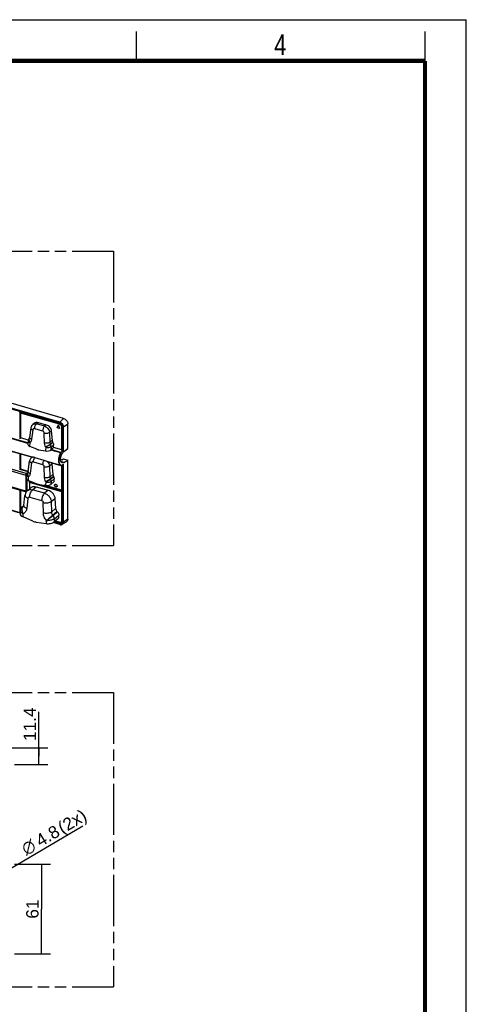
# Model space of a CAD drawing. Header units: millimetres. Extents: x 0 to 210, y 0 to 297.
# Tile 31 of 31: x 134 to 210, y 130 to 297. Entities that reach past the tile are written whole.
import ezdxf
from ezdxf.enums import TextEntityAlignment as Align

# ---------------------------------------------------------------- set-up
doc = ezdxf.new("R2010")
doc.units = ezdxf.units.MM
doc.header["$LTSCALE"] = 19.36
doc.linetypes.add('PHANTOM', pattern=[0.8, 0.45, -0.05, 0.1, -0.05, 0.1, -0.05])
doc.layers.get('0').update_dxf_attribs({"linetype": 'CONTINUOUS'})
doc.layers.add('DEFAULT_3', color=7, linetype='PHANTOM')
doc.layers.add('Z_DIM_2D', color=7, linetype='CONTINUOUS')
doc.styles.add('TEXTSTYLE_2', font='txt', dxfattribs={"width": 0.75})
doc.styles.add('TEXTSTYLE_3', font='helveticaneueltw1g-ltcn.otf')
doc.styles.add('TEXTSTYLE_4', font='gdt', dxfattribs={"width": 0.7})
doc.dimstyles.new('DIMSTYLE_2', dxfattribs={"dimtxt": 2.1, "dimasz": 3.5, "dimexe": 1.5, "dimexo": 0, "dimgap": 0.525, "dimtad": 1, "dimdec": 1, "dimlfac": 4, "dimdsep": 46, "dimtxsty": 'TEXTSTYLE_3', "dimblk": '_FILLED', "dimblk1": '_FILLED', "dimblk2": '_FILLED', "dimcen": 0.09, "dimclrt": 5, "dimadec": 0, "dimazin": 0, "dimtp": 0.3, "dimtm": 0.3, "dimtfac": 1, "dimtdec": 1, "dimtofl": 0, "dimtmove": 0, "dimatfit": 3, "dimldrblk": '_FILLED', "dimfxl": 0, "dimtolj": 1, "dimarcsym": 0})
doc.dimstyles.new('DIMSTYLE_4', dxfattribs={"dimtxt": 2.1, "dimasz": 3.5, "dimexe": 1.5, "dimexo": 0, "dimgap": 0.525, "dimtad": 1, "dimdec": 1, "dimlfac": 4, "dimdsep": 46, "dimtxsty": 'TEXTSTYLE_3', "dimblk": '_FILLED', "dimblk1": '_FILLED', "dimblk2": '_FILLED', "dimcen": 0.09, "dimclrt": 5, "dimadec": 0, "dimazin": 0, "dimtp": 0.2, "dimtm": 0.2, "dimtfac": 1, "dimtdec": 1, "dimtofl": 0, "dimtmove": 0, "dimatfit": 3, "dimldrblk": '_FILLED', "dimfxl": 0, "dimtolj": 1, "dimarcsym": 0})
doc.dimstyles.new('DIMSTYLE_5', dxfattribs={"dimtxt": 2.1, "dimasz": 3.5, "dimexe": 1.5, "dimexo": 0, "dimtad": 1, "dimdec": 3, "dimlfac": 4, "dimdsep": 46, "dimtxsty": 'TEXTSTYLE_3', "dimblk": '_FILLED', "dimblk1": '_FILLED', "dimblk2": '_FILLED', "dimcen": 0.09, "dimclrt": 5, "dimadec": 0, "dimazin": 0, "dimtp": 0.1, "dimtm": 0.1, "dimtfac": 1, "dimtdec": 3, "dimtmove": 0, "dimatfit": 2, "dimldrblk": '_FILLED', "dimfxl": 0, "dimtolj": 1, "dimarcsym": 0})

# ---------------------------------------------------------------- blocks, each defined once
blk = doc.blocks.new('*D3')
at = {"layer": 'Z_DIM_2D', "color": 2, "linetype": 'Continuous'}
for p, q in [((133.27, 153.51), (139.4, 153.51)), ((137.9, 153.51), (137.9, 145.89)), ((137.9, 138.26), (137.9, 145.89)), ((133.27, 138.26), (139.4, 138.26))]:
    blk.add_line(p, q, dxfattribs=at)
at = {"layer": 'Z_DIM_2D', "color": 5, "linetype": 'Continuous', "style": 'TEXTSTYLE_3'}
blk.add_text('61', height=2.1, rotation=90, dxfattribs=at).set_placement((137.38, 145.89), align=Align.CENTER)
blk = doc.blocks.new('_FILLED')
at = {"color": 0, "linetype": 'ByBlock'}
blk.add_solid([(0, 0), (-1, 0.125), (-1, -0.125)], dxfattribs=at)
blk = doc.blocks.new('_NONE')
blk = doc.blocks.new('*D5')
at = {"layer": 'Z_DIM_2D', "color": 2, "linetype": 'Continuous'}
for p, q in [((137.45, 171.87), (137.45, 179.39)), ((130.64, 173.3), (138.95, 173.3)), ((137.45, 173.3), (137.45, 171.87)), ((137.45, 170.44), (137.45, 171.87)), ((133.27, 170.44), (138.95, 170.44))]:
    blk.add_line(p, q, dxfattribs=at)
at = {"layer": 'Z_DIM_2D', "color": 5, "linetype": 'Continuous', "style": 'TEXTSTYLE_3'}
blk.add_text('11.4', height=2.1, rotation=90, dxfattribs=at).set_placement((136.92, 174.45))
blk = doc.blocks.new('*D6')
at = {"layer": 'Z_DIM_2D', "color": 2, "linetype": 'Continuous'}
blk.add_line((121.4, 146.19), (144.88, 160.02), dxfattribs=at)
at = {"layer": 'Z_DIM_2D', "color": 2, "linetype": 'Continuous', "xscale": 3.5, "yscale": 3.5, "zscale": 3.5, "rotation": 210.4973577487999}
blk.add_blockref('_FILLED', (121.4, 146.19), dxfattribs=at)
at = {"layer": 'Z_DIM_2D', "color": 5, "linetype": 'Continuous'}
for s, style, p in [(' (2x)', 'TEXTSTYLE_3', (140.73, 158.18)), ('4.8', 'TEXTSTYLE_3', (137.69, 156.39)), ('n', 'TEXTSTYLE_4', (135.28, 154.97))]:
    blk.add_text(s, height=2.1, rotation=30.4974, dxfattribs=dict(at, style=style)).set_placement(p)

msp = doc.modelspace()

# ---------------------------------------------------------------- linework, layer by layer
at = {"color": 2, "linetype": 'Continuous'}
for p, q in [((0, 297), (210, 297)), ((210, 0), (210, 297)), ((154, 290), (154, 295)), ((203, 290), (203, 295))]:
    msp.add_line(p, q, dxfattribs=at)
at = {"color": 7, "linetype": 'Continuous'}
for p, q in [((141.63857, 229.2637), (60.49591, 252.68757)), ((134.27922, 230.22273), (140.86657, 228.32112)), ((134.34028, 225.93714), (134.34028, 230.23691)), ((136.077, 227.64831), (135.85924, 226.02794)), ((136.66098, 228.45898), (136.37884, 228.21464)), ((137.31563, 228.56907), (138.67446, 228.17681)), ((140.5435, 227.70747), (140.69776, 228.0743)), ((140.56016, 227.72191), (140.5435, 227.70747)), ((140.71442, 228.08874), (140.56016, 227.72191)), ((140.89251, 227.54844), (140.58378, 227.63756)), ((140.58389, 227.63753), (140.60055, 227.65197)), ((140.90907, 227.5629), (140.60055, 227.65197)), ((140.77854, 228.05098), (140.93227, 227.59666)), ((140.86655, 228.32097), (140.86681, 228.32089)), ((140.90907, 227.5629), (140.89241, 227.54847)), ((141.28225, 227.78868), (141.28225, 223.88078)), ((142.34843, 224.16919), (142.34843, 228.34892)), ((134.16772, 225.89988), (134.1835, 225.89532)), ((134.3144, 225.91602), (134.34028, 225.93714)), ((135.6231, 225.56682), (134.34028, 225.93714)), ((135.79289, 225.85833), (135.75418, 225.81257)), ((139.53727, 227.13627), (139.67469, 225.50613)), ((135.5973, 225.41427), (135.56976, 224.84523)), ((137.06626, 224.0276), (135.8996, 224.49348)), ((139.56771, 223.9895), (139.9035, 224.33118)), ((139.77003, 225.20728), (139.80602, 225.1431)), ((139.9035, 224.33118), (139.9035, 224.79393)), ((141.30961, 223.92527), (139.9035, 224.33118)), ((141.68257, 223.62559), (142.34843, 224.16919)), ((136.31783, 222.66352), (131.35313, 224.09671)), ((134.34028, 220.61491), (134.34028, 223.23439)), ((136.28009, 222.67442), (136.1641, 222.57396)), ((136.73833, 222.59511), (138.2987, 222.14467)), ((137.38282, 223.93622), (138.5618, 223.72497)), ((139.47679, 223.91076), (139.56771, 223.9895)), ((141.19543, 223.46765), (141.12407, 223.48825)), ((141.61342, 223.80897), (141.19543, 223.46765)), ((141.33106, 223.832), (141.48252, 223.78828)), ((135.62069, 220.21092), (135.86213, 222.00752)), ((141.14303, 221.27069), (138.85867, 221.93004)), ((139.63804, 221.53611), (139.79041, 219.72868)), ((141.1091, 222.24828), (141.28484, 222.19755)), ((141.19543, 221.27252), (141.61342, 221.50665)), ((141.28225, 221.32114), (141.28225, 217.01877)), ((141.32847, 222.19993), (141.62604, 222.36657)), ((141.62604, 222.36657), (142.34843, 222.15803)), ((141.68257, 221.78515), (142.34843, 222.15803)), ((142.34843, 212.1581), (142.34843, 222.15803)), ((134.1835, 220.55441), (134.16772, 220.55897)), ((134.3144, 220.57923), (134.3318, 220.59478)), ((135.31764, 219.05736), (135.34286, 219.57846)), ((135.49974, 219.97677), (135.55433, 220.04131)), ((139.88575, 219.42983), (139.93651, 219.3393)), ((132.51816, 217.58856), (135.25545, 216.79838)), ((136.10961, 217.50952), (135.49117, 216.97393)), ((135.64748, 218.70561), (136.95285, 218.18433)), ((135.77596, 218.50225), (135.77596, 218.48647)), ((135.80526, 218.43307), (141.28247, 216.85193)), ((135.83163, 218.624), (135.83843, 218.62935)), ((136.98248, 217.65631), (139.00761, 217.07171)), ((137.25149, 218.09812), (138.57066, 217.86176)), ((141.30961, 217.07191), (138.57658, 217.86087)), ((139.48565, 218.04755), (140.03398, 218.52242)), ((140.03398, 218.52242), (140.03398, 218.99014)), ((134.34028, 213.86473), (134.34028, 217.06256)), ((134.87235, 214.449), (135.07427, 216.17767)), ((141.28225, 216.85223), (141.28225, 211.85582)), ((134.86859, 214.42457), (134.54511, 214.14439)), ((134.81892, 214.30679), (134.81938, 214.30719)), ((140.15956, 215.66404), (140.27619, 213.94189)), ((134.25611, 213.16756), (132.33311, 213.72268)), ((134.27663, 213.59149), (134.25111, 213.06424)), ((136.39225, 211.80633), (134.74479, 212.51417)), ((140.50557, 213.45372), (140.59181, 213.3641)), ((140.82256, 212.3624), (140.82256, 212.83574)), ((136.99813, 211.63142), (138.66777, 211.3817)), ((140.99428, 211.22241), (139.83866, 211.55601)), ((140.04149, 211.68598), (140.82256, 212.3624)), ((140.90768, 211.61231), (140.19424, 211.81826)), ((141.23593, 211.68903), (141.22876, 211.67888)), ((141.22876, 211.67888), (141.22903, 211.67924)), ((141.38766, 211.25706), (141.41284, 211.2716)), ((141.41284, 211.2716), (142.10965, 211.70356)), ((141.41289, 211.27164), (141.42913, 211.28225))]:
    msp.add_line(p, q, dxfattribs=at)
at = {"color": 9, "linetype": 'Continuous'}
for p, q in [((59.82932, 251.91096), (140.97198, 228.48709)), ((141.01675, 228.61199), (59.87409, 252.03586)), ((140.843, 228.37287), (134.1835, 230.2953)), ((134.1835, 230.2953), (134.1835, 225.89532)), ((134.3144, 225.91602), (134.3144, 230.21257)), ((141.63857, 229.2637), (141.01675, 228.61199)), ((136.70659, 227.5146), (138.06543, 227.12234)), ((137.03866, 228.32921), (137.31563, 228.56907)), ((138.39749, 227.93695), (137.03866, 228.32921)), ((138.67446, 228.17681), (138.39749, 227.93695)), ((141.33106, 223.832), (141.33106, 227.74392)), ((141.48252, 227.82918), (141.48252, 223.78828)), ((141.61342, 227.84309), (142.34843, 228.34892)), ((141.61342, 223.80897), (141.61342, 227.84309)), ((135.57735, 225.00213), (131.93926, 226.05236)), ((135.58152, 225.08825), (132.01716, 226.11719)), ((136.40567, 227.32226), (136.18791, 225.70189)), ((138.39679, 225.06424), (138.33971, 226.76395)), ((139.24698, 226.88486), (139.53727, 227.13627)), ((139.24698, 226.88486), (139.30406, 225.18515)), ((135.8996, 224.49348), (135.93112, 225.14478)), ((135.96983, 225.19054), (135.93112, 225.14478)), ((138.59332, 224.37627), (138.56005, 224.44281)), ((138.59332, 224.37627), (138.5618, 223.72497)), ((139.67469, 225.50613), (139.30406, 225.18515)), ((139.37199, 224.86256), (139.77003, 225.20728)), ((139.40526, 224.79603), (139.37199, 224.86256)), ((139.80602, 225.1431), (139.40526, 224.79603)), ((139.50274, 224.44686), (139.47679, 223.91076)), ((139.50274, 224.44686), (139.9035, 224.79393)), ((131.31125, 224.11287), (136.33531, 222.66255)), ((134.1835, 223.27965), (134.1835, 220.55441)), ((134.3144, 220.57923), (134.3144, 223.24186)), ((141.1441, 223.39515), (139.44481, 223.8857)), ((141.12407, 223.48825), (139.52271, 223.95053)), ((136.19079, 221.68147), (135.94935, 219.88487)), ((136.49172, 221.87381), (138.0521, 221.42337)), ((138.38967, 219.18041), (138.32638, 221.06498)), ((138.8168, 221.94621), (141.1441, 221.27437)), ((139.23365, 221.18589), (139.63804, 221.53611)), ((139.23365, 221.18589), (139.29694, 219.30132)), ((141.68257, 221.78515), (141.18036, 221.93012)), ((141.33106, 216.89863), (141.33106, 221.34847)), ((141.48252, 221.43329), (141.48252, 211.63836)), ((141.61342, 211.65227), (141.61342, 221.50665)), ((132.47363, 220.4314), (135.21092, 219.64122)), ((135.297, 219.88729), (132.55971, 220.67747)), ((134.3318, 220.59478), (135.62384, 220.2218)), ((135.62514, 220.244), (134.34028, 220.61491)), ((135.21092, 219.64122), (135.21092, 216.90393)), ((135.297, 219.88729), (135.60715, 220.14649)), ((135.64748, 218.70561), (135.67668, 219.30898)), ((135.73127, 219.37352), (135.67668, 219.30898)), ((139.79041, 219.72868), (139.29694, 219.30132)), ((139.36487, 218.97873), (139.88575, 219.42983)), ((139.93651, 219.3393), (139.41179, 218.88489)), ((135.21092, 216.90393), (132.47363, 217.69411)), ((135.46852, 216.95237), (135.46852, 218.8042)), ((135.77596, 218.50225), (141.33106, 216.89863)), ((141.33106, 216.88285), (135.77596, 218.48647)), ((135.90451, 218.60296), (135.83342, 218.62349)), ((135.84993, 218.445), (135.84993, 217.28463)), ((135.8714, 217.30322), (135.8714, 218.44579)), ((136.36908, 217.12509), (136.98248, 217.65631)), ((141.28225, 217.05055), (138.31091, 217.9083)), ((138.59986, 218.46513), (138.55293, 218.55898)), ((138.59986, 218.46513), (138.57066, 217.86176)), ((139.36487, 218.97873), (139.41179, 218.88489)), ((139.50927, 218.53572), (139.48565, 218.04755)), ((139.50927, 218.53572), (140.03398, 218.99014)), ((134.1835, 217.10782), (134.1835, 213.38632)), ((134.3144, 213.7961), (134.3144, 217.07003)), ((135.87098, 215.90318), (137.89611, 215.31858)), ((138.3942, 216.54049), (136.36908, 217.12509)), ((139.00761, 217.07171), (138.3942, 216.54049)), ((141.33106, 211.81105), (141.33106, 216.88285)), ((134.63019, 214.19786), (134.71896, 214.24018)), ((134.64112, 214.20761), (134.86365, 214.40033)), ((134.84793, 214.35187), (134.71896, 214.24018)), ((135.56941, 215.70577), (135.3675, 213.9771)), ((138.20186, 213.15896), (138.17052, 214.9549)), ((139.53258, 215.12106), (140.15956, 215.66404)), ((139.53258, 215.12106), (139.56392, 213.32505)), ((134.25832, 213.21326), (132.39006, 213.75259)), ((134.1835, 213.38632), (134.26555, 213.36263)), ((134.74479, 212.51417), (134.77104, 213.05664)), ((140.27619, 213.94189), (139.56392, 213.32505)), ((139.74002, 212.79073), (140.50557, 213.45372)), ((139.74002, 212.79073), (139.82231, 212.69903)), ((140.59181, 213.3641), (139.83465, 212.70837)), ((140.0654, 212.18002), (140.82256, 212.83574)), ((138.69402, 211.92413), (138.66777, 211.3817)), ((140.97198, 211.2752), (139.8956, 211.58592)), ((140.0654, 212.18002), (140.04149, 211.68598)), ((140.04953, 211.69294), (140.843, 211.46389)), ((140.88578, 211.58936), (140.16889, 211.79631)), ((140.90768, 211.61231), (140.88578, 211.58936)), ((142.34843, 212.1581), (141.61342, 211.65227))]:
    msp.add_line(p, q, dxfattribs=at)
at = {"color": 7, "linetype": 'Continuous', "const_width": 0.7}
for points in [[(7, 290), (203, 290)], [(203, 7), (203, 290)]]:
    msp.add_lwpolyline(points, dxfattribs=at)
at = {"color": 7, "linetype": 'Continuous'}
for points in [[(136.37951, 228.215), (136.33433, 228.17308), (136.27959, 228.11333), (136.2303, 228.04849), (136.18694, 227.97902), (136.14993, 227.90552), (136.11958, 227.82862), (136.09611, 227.74891), (136.07971, 227.66696), (136.07703, 227.64844)], [(140.86681, 228.32089), (140.91296, 228.30497), (140.95763, 228.28446), (141.00165, 228.25914), (141.04436, 228.22931), (141.08508, 228.19529), (141.12322, 228.15757), (141.15823, 228.11667), (141.18958, 228.07314), (141.21683, 228.02762), (141.23965, 227.98077), (141.25772, 227.93331), (141.27083, 227.88597), (141.27893, 227.83944), (141.28204, 227.79439), (141.28208, 227.78883)], [(135.85927, 226.02799), (135.8587, 226.0239), (135.85253, 225.98968), (135.84424, 225.95786), (135.83417, 225.9291), (135.82282, 225.904), (135.81051, 225.88236), (135.79751, 225.86396), (135.79298, 225.85841)], [(136.16475, 222.5743), (136.11946, 222.53228), (136.06472, 222.47254), (136.01543, 222.4077), (135.97206, 222.33823), (135.93506, 222.26472), (135.90471, 222.18782), (135.88123, 222.10811), (135.86484, 222.02616), (135.86216, 222.00765)], [(135.62071, 220.21097), (135.62014, 220.20687), (135.61397, 220.17266), (135.60568, 220.14084), (135.59561, 220.11208), (135.58427, 220.08698), (135.57196, 220.06534), (135.55895, 220.04694), (135.55442, 220.04139)], [(135.49165, 216.97435), (135.40983, 216.89658), (135.33947, 216.81639), (135.27606, 216.72989), (135.22017, 216.63766), (135.17232, 216.54044), (135.13291, 216.43889), (135.10234, 216.33378), (135.08083, 216.22586), (135.07432, 216.1779)], [(134.54511, 214.14439), (134.53177, 214.13249), (134.52498, 214.12628)], [(134.87238, 214.44905), (134.86993, 214.43117), (134.86245, 214.39443), (134.85326, 214.36445), (134.84356, 214.34155), (134.83479, 214.32584), (134.82733, 214.31547), (134.82096, 214.30861), (134.81892, 214.30679)], [(134.52494, 214.12625), (134.46851, 214.06848), (134.42196, 214.01009), (134.3812, 213.94731), (134.34675, 213.88087), (134.3188, 213.81117), (134.29768, 213.73894), (134.28355, 213.66468), (134.27663, 213.59149)], [(140.99428, 211.22243), (141.0439, 211.2104), (141.09448, 211.20274), (141.14523, 211.1997), (141.19576, 211.20138), (141.24568, 211.20789), (141.29463, 211.21931), (141.34212, 211.2357), (141.38766, 211.25706)], [(141.28208, 211.85595), (141.28023, 211.81865), (141.27465, 211.78289), (141.26538, 211.74919), (141.25248, 211.71787), (141.23593, 211.68903)]]:
    msp.add_lwpolyline(points, dxfattribs=at)
for centre, radius, start, end in [((140.72038, 228.03438), 0.05944, 54.2608932, 63.6173209), ((140.90645, 227.57532), 0.02837, 311.0144731, 320.4190249), ((136.26312, 225.38207), 0.6666, 139.7722131, 177.2313718), ((137.6889, 225.5826), 1.67503, 248.1781543, 253.8903982), ((137.65855, 225.47234), 1.56067, 253.8378782, 259.8239464), ((141.8205, 222.01457), 1.00267, 222.4321492, 225.0950744), ((141.84613, 222.04033), 1.03901, 225.0965428, 227.4931954), ((136.00868, 219.54626), 0.6666, 139.7722131, 177.2313718), ((135.31108, 216.99189), 0.20135, 253.9623003, 272.7449557)]:
    msp.add_arc(centre, radius, start, end, dxfattribs=at)
at = {"color": 9, "linetype": 'Continuous'}
for centre, radius, start, end in [((140.68298, 227.81858), 0.57691, 68.1471988, 73.8956858), ((136.54819, 222.13043), 0.58656, 120.0661748, 130.8226369), ((136.55532, 222.11749), 0.60133, 114.1711318, 120.0361519), ((134.81651, 213.80996), 0.43018, 127.9805123, 132.66438), ((134.79651, 213.86658), 0.37461, 128.7404397, 130.8904937), ((134.81972, 213.80577), 0.43545, 122.3505032, 127.9743467), ((134.80201, 213.85887), 0.38407, 114.7663537, 128.6614685), ((134.82395, 213.79897), 0.44346, 115.9080761, 122.3418342), ((134.95057, 213.84968), 0.47316, 130.845256, 132.6193384), ((139.75672, 212.79842), 0.11908, 303.4213386, 310.8737314), ((139.77971, 212.55418), 0.47076, 301.9040965, 307.362952), ((141.19521, 211.62234), 0.41277, 304.5212746, 305.4422519), ((141.19628, 211.62084), 0.41093, 305.4422027, 312.8321442)]:
    msp.add_arc(centre, radius, start, end, dxfattribs=at)
at = {"color": 7, "linetype": 'Continuous'}
for centre, major_axis, ratio, start_param, end_param in [((136.23421, 224.78326), (0.66343, -0.07459), 0.545567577, -3.106863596, -2.037077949), ((138.89641, 224.01475), (0.66923, 0.06848), 0.448517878, -2.139638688, -0.568842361), ((141.20264, 223.35656), (0.04649, 0.12655), 0.509935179, 0.715100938, 1.451530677), ((141.20264, 221.39355), (0.04649, 0.12655), 0.509935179, -3.344623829, -2.608194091), ((135.98209, 218.99538), (0.66343, -0.07459), 0.545567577, -3.106863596, -2.037077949), ((137.17469, 219.63965), (-0.95982, 1.36646), 0.790697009, -4.022036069, -3.814761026), ((138.90526, 218.15154), (0.66923, 0.06848), 0.448517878, -2.139638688, -0.568842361), ((135.2467, 212.94884), (0.99267, -0.14545), 0.555789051, -3.087488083, -2.017702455), ((136.81083, 214.10847), (-1.53571, 2.18634), 0.790697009, -4.049955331, -3.786841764), ((139.16968, 211.81637), (1.00443, 0.12809), 0.433430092, -2.148377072, -0.577580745), ((140.90124, 212.02054), (-0.30792, 0.35742), 0.741929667, -3.990513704, -3.025166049)]:
    msp.add_ellipse(centre, major_axis=major_axis, ratio=ratio, start_param=start_param, end_param=end_param, dxfattribs=at)
for points, knots in [([(134.27922, 230.22273), (134.26072, 230.22807), (134.22535, 230.24992), (134.19649, 230.27856), (134.1835, 230.2953)], [0, 0, 0, 0, 0.475993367, 1, 1, 1, 1]), ([(141.63857, 229.2637), (141.7363, 229.23549), (141.9234, 229.13706), (142.14738, 228.91697), (142.30287, 228.64871), (142.34843, 228.44667), (142.34843, 228.34892)], [0, 0, 0, 0, 0.249159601, 0.505879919, 0.76056112, 1, 1, 1, 1]), ([(136.66098, 228.45898), (136.70157, 228.49413), (136.7951, 228.5539), (137.01714, 228.62019), (137.20009, 228.60243), (137.31563, 228.56907)], [0, 0, 0, 0, 0.234032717, 0.47591096, 1, 1, 1, 1]), ([(138.67446, 228.17681), (138.78589, 228.14465), (139.00425, 228.03708), (139.35434, 227.71713), (139.51765, 227.36908), (139.53727, 227.13627)], [0, 0, 0, 0, 0.245725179, 0.504955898, 1, 1, 1, 1]), ([(140.58378, 227.63756), (140.56915, 227.64175), (140.54459, 227.66186), (140.53811, 227.69477), (140.5435, 227.70747)], [0, 0, 0, 0, 0.524481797, 1, 1, 1, 1]), ([(140.55739, 227.70749), (140.55739, 227.69537), (140.56741, 227.67093), (140.58852, 227.65541), (140.60045, 227.652)], [0, 0, 0, 0, 0.494086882, 1, 1, 1, 1]), ([(140.70569, 228.08555), (140.71072, 228.08992), (140.72544, 228.09505), (140.73992, 228.09103), (140.7468, 228.08763)], [0, 0, 0, 0, 0.464846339, 1, 1, 1, 1]), ([(140.92506, 227.55392), (140.92305, 227.55217), (140.91343, 227.54597), (140.90079, 227.54603), (140.89251, 227.54844)], [0, 0, 0, 0, 0.236445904, 1, 1, 1, 1]), ([(140.93227, 227.59666), (140.93462, 227.58975), (140.93747, 227.5759), (140.93237, 227.56215), (140.92831, 227.55725)], [0, 0, 0, 0, 0.534103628, 1, 1, 1, 1]), ([(134.1835, 225.89532), (134.2061, 225.88879), (134.24276, 225.88863), (134.28655, 225.8998), (134.30651, 225.90958), (134.3144, 225.91602)], [0, 0, 0, 0, 0.519705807, 0.775150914, 1, 1, 1, 1]), ([(139.67469, 225.50613), (139.67681, 225.48099), (139.69199, 225.37691), (139.73101, 225.27687), (139.77003, 225.20728)], [0, 0, 0, 0, 0.240236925, 1, 1, 1, 1]), ([(139.80602, 225.1431), (139.82162, 225.11526), (139.87505, 225.00614), (139.9035, 224.88357), (139.9035, 224.79393)], [0, 0, 0, 0, 0.262528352, 1, 1, 1, 1]), ([(136.33531, 222.66255), (136.33355, 222.66248), (136.32768, 222.66234), (136.32166, 222.66242), (136.3177, 222.66356)], [0, 0, 0, 0, 0.300289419, 1, 1, 1, 1]), ([(136.73833, 222.59509), (136.66304, 222.61683), (136.5552, 222.64305), (136.4197, 222.66084), (136.36137, 222.66341), (136.33539, 222.66242)], [0, 0, 0, 0, 0.573746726, 0.809690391, 1, 1, 1, 1]), ([(141.1441, 223.39515), (141.05787, 223.19742), (140.94274, 222.89575), (140.84296, 222.48449), (140.79667, 222.1116), (140.83036, 221.76431), (140.95877, 221.48998), (141.03838, 221.38408), (141.08045, 221.33805)], [0, 0, 0, 0, 0.298387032, 0.445032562, 0.584075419, 0.818086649, 0.913748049, 1, 1, 1, 1]), ([(141.38797, 221.73415), (141.36324, 221.74127), (141.31451, 221.76297), (141.25114, 221.8159), (141.1987, 221.88759), (141.14079, 222.01116), (141.10264, 222.20438), (141.10789, 222.46455), (141.16045, 222.74591), (141.25646, 223.02687), (141.38833, 223.28603), (141.50001, 223.44027), (141.56056, 223.5079)], [0, 0, 0, 0, 0.038832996, 0.079289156, 0.12323624, 0.171787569, 0.284250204, 0.416471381, 0.5626001, 0.714427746, 0.863021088, 1, 1, 1, 1]), ([(141.33106, 223.832), (141.3178, 223.83582), (141.29493, 223.84662), (141.28222, 223.87039), (141.2822, 223.88078)], [0, 0, 0, 0, 0.570491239, 1, 1, 1, 1]), ([(141.61342, 223.80897), (141.59669, 223.79532), (141.55164, 223.78013), (141.50524, 223.78171), (141.48252, 223.78828)], [0, 0, 0, 0, 0.477192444, 1, 1, 1, 1]), ([(141.68257, 223.62559), (141.67208, 223.61703), (141.62907, 223.58029), (141.58918, 223.53997), (141.56049, 223.50793)], [0, 0, 0, 0, 0.239410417, 1, 1, 1, 1]), ([(138.29871, 222.14468), (138.34118, 222.13242), (138.51764, 222.07652), (138.68897, 222.00533), (138.8168, 221.94621)], [0, 0, 0, 0, 0.238881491, 1, 1, 1, 1]), ([(139.60628, 221.71436), (139.6103, 221.6995), (139.62481, 221.64086), (139.63426, 221.58095), (139.63804, 221.53611)], [0, 0, 0, 0, 0.254945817, 1, 1, 1, 1]), ([(141.32847, 222.19993), (141.32247, 222.19657), (141.30727, 222.19438), (141.29241, 222.19537), (141.28484, 222.19755)], [0, 0, 0, 0, 0.46592543, 1, 1, 1, 1]), ([(141.56056, 221.73477), (141.54567, 221.73091), (141.48892, 221.71946), (141.42884, 221.72238), (141.38797, 221.73415)], [0, 0, 0, 0, 0.265598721, 1, 1, 1, 1]), ([(141.68257, 221.78515), (141.67242, 221.77947), (141.63339, 221.75899), (141.59191, 221.74294), (141.56049, 221.73479)], [0, 0, 0, 0, 0.263733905, 1, 1, 1, 1]), ([(134.3144, 220.57923), (134.29806, 220.56462), (134.2529, 220.54891), (134.20614, 220.54788), (134.1835, 220.55441)], [0, 0, 0, 0, 0.481817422, 1, 1, 1, 1]), ([(134.34028, 220.61491), (134.34028, 220.60923), (134.33775, 220.60167), (134.33307, 220.59592), (134.3318, 220.59478)], [0, 0, 0, 0, 0.769296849, 1, 1, 1, 1]), ([(139.79041, 219.72868), (139.79253, 219.70354), (139.80771, 219.59946), (139.84673, 219.49942), (139.88575, 219.42983)], [0, 0, 0, 0, 0.240236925, 1, 1, 1, 1]), ([(139.93651, 219.3393), (139.95211, 219.31147), (140.00553, 219.20235), (140.03398, 219.07977), (140.03398, 218.99014)], [0, 0, 0, 0, 0.262528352, 1, 1, 1, 1]), ([(135.83163, 218.624), (135.82338, 218.61752), (135.80873, 218.60021), (135.78628, 218.56066), (135.77596, 218.52556), (135.77596, 218.50225)], [0, 0, 0, 0, 0.230226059, 0.488541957, 1, 1, 1, 1]), ([(135.80521, 218.43292), (135.79644, 218.43553), (135.77935, 218.45211), (135.77596, 218.47424), (135.77596, 218.48647)], [0, 0, 0, 0, 0.42789543, 1, 1, 1, 1]), ([(136.10961, 217.50952), (136.16374, 217.55639), (136.28845, 217.63608), (136.5845, 217.72447), (136.82843, 217.70079), (136.98248, 217.65631)], [0, 0, 0, 0, 0.234035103, 0.475910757, 1, 1, 1, 1]), ([(140.08863, 217.90304), (140.08863, 217.92737), (140.09652, 217.97489), (140.1245, 218.01481), (140.14147, 218.02952)], [0, 0, 0, 0, 0.520050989, 1, 1, 1, 1]), ([(140.4688, 217.65156), (140.45439, 217.63908), (140.41889, 217.61941), (140.35669, 217.61194), (140.29085, 217.62532), (140.20469, 217.66907), (140.11954, 217.75967), (140.08863, 217.85634), (140.08863, 217.90304)], [0, 0, 0, 0, 0.104874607, 0.216371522, 0.337965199, 0.46918508, 0.743054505, 1, 1, 1, 1]), ([(140.11277, 217.97169), (140.10896, 217.95866), (140.1059, 217.94044), (140.1053, 217.92217), (140.1053, 217.91747)], [0, 0, 0, 0, 0.742955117, 1, 1, 1, 1]), ([(140.1053, 217.91747), (140.1053, 217.87234), (140.13424, 217.77875), (140.2148, 217.68942), (140.29708, 217.64391), (140.36084, 217.62758), (140.42212, 217.63051), (140.45856, 217.64628), (140.47384, 217.65695)], [0, 0, 0, 0, 0.255026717, 0.52758638, 0.6591797, 0.781885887, 0.894676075, 1, 1, 1, 1]), ([(140.15016, 218.03648), (140.13709, 218.02325), (140.12294, 218.00156), (140.11458, 217.97791), (140.11277, 217.97169)], [0, 0, 0, 0, 0.741691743, 1, 1, 1, 1]), ([(140.17328, 218.05032), (140.2067, 218.06634), (140.29309, 218.07182), (140.40867, 218.01229), (140.49562, 217.90951), (140.52164, 217.82071), (140.52164, 217.77804)], [0, 0, 0, 0, 0.219855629, 0.475470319, 0.746914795, 1, 1, 1, 1]), ([(140.51423, 217.724), (140.51215, 217.71685), (140.50239, 217.68982), (140.48488, 217.66549), (140.4688, 217.65156)], [0, 0, 0, 0, 0.259144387, 1, 1, 1, 1]), ([(140.52164, 217.77804), (140.52164, 217.77336), (140.52105, 217.75515), (140.51801, 217.73699), (140.51423, 217.724)], [0, 0, 0, 0, 0.25702081, 1, 1, 1, 1]), ([(139.00761, 217.07171), (139.15795, 217.02831), (139.45205, 216.88323), (139.81236, 216.54888), (140.06789, 216.13195), (140.14917, 215.81756), (140.15956, 215.66404)], [0, 0, 0, 0, 0.244685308, 0.502814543, 0.759385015, 1, 1, 1, 1]), ([(141.28224, 217.01877), (141.28224, 216.99783), (141.29514, 216.95465), (141.31711, 216.91661), (141.33106, 216.89863)], [0, 0, 0, 0, 0.4790861, 1, 1, 1, 1]), ([(141.28247, 216.85193), (141.28424, 216.85142), (141.28978, 216.8559), (141.29966, 216.86086), (141.31421, 216.87116), (141.32505, 216.87857), (141.33106, 216.88285)], [0, 0, 0, 0, 0.09558236, 0.311018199, 0.616202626, 1, 1, 1, 1]), ([(134.26982, 213.45073), (134.2621, 213.44474), (134.2336, 213.42291), (134.20479, 213.40147), (134.1835, 213.38632)], [0, 0, 0, 0, 0.272113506, 1, 1, 1, 1]), ([(140.27619, 213.94189), (140.28216, 213.8538), (140.33369, 213.67378), (140.44028, 213.52158), (140.50557, 213.45372)], [0, 0, 0, 0, 0.483905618, 1, 1, 1, 1]), ([(140.59181, 213.3641), (140.66217, 213.29096), (140.77494, 213.12607), (140.82256, 212.92985), (140.82256, 212.83574)], [0, 0, 0, 0, 0.518863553, 1, 1, 1, 1]), ([(142.34843, 212.1581), (142.34843, 212.06572), (142.30876, 211.88453), (142.18156, 211.74813), (142.10965, 211.70356)], [0, 0, 0, 0, 0.521984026, 1, 1, 1, 1])]:
    msp.add_open_spline(points, degree=3, knots=knots, dxfattribs=at)
at = {"color": 9, "linetype": 'Continuous'}
for points, knots in [([(136.07702, 227.64831), (136.07309, 227.61887), (136.0863, 227.55037), (136.15676, 227.46178), (136.26635, 227.38253), (136.35597, 227.34114), (136.40567, 227.32226)], [0, 0, 0, 0, 0.181111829, 0.401454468, 0.675832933, 1, 1, 1, 1]), ([(136.37954, 228.21503), (136.42082, 228.25072), (136.51542, 228.31142), (136.73869, 228.37959), (136.92282, 228.36265), (137.03866, 228.32921)], [0, 0, 0, 0, 0.23598478, 0.478547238, 1, 1, 1, 1]), ([(136.70659, 227.5146), (136.67256, 227.52443), (136.60249, 227.53212), (136.50329, 227.49857), (136.43165, 227.42301), (136.41029, 227.35671), (136.40567, 227.32226)], [0, 0, 0, 0, 0.260809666, 0.503499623, 0.74409193, 1, 1, 1, 1]), ([(136.70659, 227.5146), (136.7104, 227.59319), (136.73434, 227.75287), (136.80542, 227.97952), (136.90441, 228.17738), (136.99132, 228.28821), (137.03866, 228.32921)], [0, 0, 0, 0, 0.262981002, 0.536534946, 0.790680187, 1, 1, 1, 1]), ([(138.39749, 227.93695), (138.35015, 227.89595), (138.26324, 227.78512), (138.16425, 227.58726), (138.09317, 227.36061), (138.06923, 227.20093), (138.06543, 227.12234)], [0, 0, 0, 0, 0.209319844, 0.46346508, 0.737019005, 1, 1, 1, 1]), ([(138.39749, 227.93695), (138.62364, 227.87167), (139.03004, 227.57841), (139.2313, 227.11919), (139.24698, 226.88486)], [0, 0, 0, 0, 0.500560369, 1, 1, 1, 1]), ([(140.84301, 228.37284), (140.84301, 228.36665), (140.84413, 228.34795), (140.85381, 228.32483), (140.86655, 228.32097)], [0, 0, 0, 0, 0.31722421, 1, 1, 1, 1]), ([(140.89771, 228.35403), (141.00189, 228.31231), (141.18821, 228.17163), (141.29614, 227.96426), (141.31914, 227.85493)], [0, 0, 0, 0, 0.501107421, 1, 1, 1, 1]), ([(141.01675, 228.61199), (141.00195, 228.59648), (140.98136, 228.55503), (140.97198, 228.51051), (140.97198, 228.48709)], [0, 0, 0, 0, 0.47796207, 1, 1, 1, 1]), ([(141.48252, 227.82918), (141.48252, 227.89906), (141.44915, 228.04429), (141.3363, 228.23729), (141.17539, 228.39582), (141.04136, 228.46706), (140.97198, 228.48709)], [0, 0, 0, 0, 0.238235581, 0.494551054, 0.7538096, 1, 1, 1, 1]), ([(141.61342, 227.84309), (141.61342, 227.92511), (141.57993, 228.07299), (141.47859, 228.26312), (141.31174, 228.464), (141.14009, 228.57639), (141.01675, 228.61199)], [0, 0, 0, 0, 0.239477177, 0.430695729, 0.625188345, 1, 1, 1, 1]), ([(141.33106, 227.74392), (141.32435, 227.74586), (141.30377, 227.7536), (141.28225, 227.77294), (141.28225, 227.78868)], [0, 0, 0, 0, 0.307392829, 1, 1, 1, 1]), ([(141.31914, 227.85493), (141.3211, 227.84561), (141.32789, 227.80897), (141.33106, 227.77164), (141.33106, 227.74392)], [0, 0, 0, 0, 0.255780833, 1, 1, 1, 1]), ([(141.48252, 227.82918), (141.50526, 227.82261), (141.55066, 227.81976), (141.59606, 227.83114), (141.61342, 227.84309)], [0, 0, 0, 0, 0.529084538, 1, 1, 1, 1]), ([(135.7929, 225.85832), (135.78694, 225.85126), (135.76434, 225.82118), (135.74894, 225.78588), (135.74165, 225.75849)], [0, 0, 0, 0, 0.245750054, 1, 1, 1, 1]), ([(136.18791, 225.70189), (136.13821, 225.72076), (136.04859, 225.76215), (135.939, 225.8414), (135.86854, 225.93), (135.85533, 225.9985), (135.85926, 226.02794)], [0, 0, 0, 0, 0.324167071, 0.598545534, 0.818888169, 1, 1, 1, 1]), ([(138.33971, 226.76395), (138.33705, 226.84306), (138.27603, 226.99964), (138.14061, 227.10064), (138.06543, 227.12234)], [0, 0, 0, 0, 0.502845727, 1, 1, 1, 1]), ([(138.33971, 226.76395), (138.42029, 226.74797), (138.58881, 226.73186), (138.83714, 226.74492), (139.06166, 226.79178), (139.19521, 226.84849), (139.24698, 226.88486)], [0, 0, 0, 0, 0.264193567, 0.541395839, 0.796545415, 1, 1, 1, 1]), ([(135.5973, 225.41427), (135.59601, 225.38768), (135.61441, 225.32693), (135.68733, 225.2533), (135.79601, 225.18992), (135.883, 225.15867), (135.93112, 225.14478)], [0, 0, 0, 0, 0.175511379, 0.393517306, 0.66971349, 1, 1, 1, 1]), ([(135.93112, 225.14478), (135.87794, 225.1988), (135.78739, 225.31202), (135.70184, 225.49546), (135.68477, 225.64888), (135.71278, 225.75206), (135.73881, 225.79439), (135.75418, 225.81257)], [0, 0, 0, 0, 0.30414235, 0.575839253, 0.803961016, 0.904463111, 1, 1, 1, 1]), ([(135.74165, 225.75849), (135.71792, 225.66934), (135.74823, 225.50974), (135.85032, 225.32653), (135.92663, 225.23441), (135.96983, 225.19054)], [0, 0, 0, 0, 0.437843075, 0.707812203, 1, 1, 1, 1]), ([(136.18792, 225.70188), (136.17513, 225.60672), (136.12717, 225.42318), (136.02872, 225.26015), (135.96983, 225.19053)], [0, 0, 0, 0, 0.512935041, 1, 1, 1, 1]), ([(139.30406, 225.18515), (139.2523, 225.14877), (139.11874, 225.09206), (138.89422, 225.0452), (138.6459, 225.03215), (138.47738, 225.04826), (138.39679, 225.06424)], [0, 0, 0, 0, 0.203454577, 0.458604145, 0.735806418, 1, 1, 1, 1]), ([(138.56005, 224.44281), (138.53528, 224.49234), (138.44875, 224.68928), (138.40215, 224.90463), (138.39679, 225.06424)], [0, 0, 0, 0, 0.257485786, 1, 1, 1, 1]), ([(138.56005, 224.44281), (138.63036, 224.47031), (138.77657, 224.53379), (138.99192, 224.63903), (139.19362, 224.74893), (139.31811, 224.82525), (139.37199, 224.86256)], [0, 0, 0, 0, 0.247397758, 0.522046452, 0.785239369, 1, 1, 1, 1]), ([(139.40526, 224.79603), (139.35138, 224.75871), (139.22689, 224.68239), (139.02519, 224.5725), (138.80985, 224.46725), (138.66363, 224.40377), (138.59332, 224.37627)], [0, 0, 0, 0, 0.21476005, 0.477953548, 0.752602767, 1, 1, 1, 1]), ([(138.59332, 224.37627), (138.67352, 224.35312), (138.84191, 224.32335), (139.09181, 224.32029), (139.31758, 224.35638), (139.45174, 224.41043), (139.50274, 224.44686)], [0, 0, 0, 0, 0.268071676, 0.545642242, 0.798737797, 1, 1, 1, 1]), ([(139.30406, 225.18515), (139.3037, 225.15807), (139.3086, 225.04769), (139.33822, 224.9387), (139.37198, 224.86256)], [0, 0, 0, 0, 0.245338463, 1, 1, 1, 1]), ([(139.50274, 224.44686), (139.50274, 224.4758), (139.49361, 224.59736), (139.45057, 224.71521), (139.40526, 224.79603)], [0, 0, 0, 0, 0.237988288, 1, 1, 1, 1]), ([(136.49172, 221.87381), (136.4981, 222.00552), (136.53964, 222.20232), (136.63803, 222.43989), (136.70268, 222.54786), (136.73833, 222.59509)], [0, 0, 0, 0, 0.51332797, 0.769628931, 1, 1, 1, 1]), ([(141.08064, 221.29269), (141.03346, 221.34134), (140.94894, 221.45176), (140.86058, 221.64665), (140.80928, 221.86935), (140.7877, 222.22406), (140.86329, 222.75188), (140.99575, 223.17889), (141.08064, 223.41347)], [0, 0, 0, 0, 0.091446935, 0.185638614, 0.28662376, 0.398069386, 0.663409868, 1, 1, 1, 1]), ([(135.86214, 222.00752), (135.85822, 221.97808), (135.87142, 221.90958), (135.94189, 221.82099), (136.05148, 221.74173), (136.1411, 221.70034), (136.19079, 221.68147)], [0, 0, 0, 0, 0.181111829, 0.401454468, 0.675832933, 1, 1, 1, 1]), ([(136.49172, 221.87381), (136.45771, 221.88363), (136.3877, 221.89089), (136.28828, 221.85797), (136.21709, 221.78198), (136.19542, 221.71589), (136.19079, 221.68147)], [0, 0, 0, 0, 0.26074823, 0.503504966, 0.7441718, 1, 1, 1, 1]), ([(138.29871, 222.14465), (138.26305, 222.09742), (138.19841, 221.98945), (138.10002, 221.75188), (138.05847, 221.55508), (138.0521, 221.42337)], [0, 0, 0, 0, 0.23037108, 0.486672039, 1, 1, 1, 1]), ([(138.32638, 221.06498), (138.32372, 221.14409), (138.26276, 221.30072), (138.12728, 221.40167), (138.0521, 221.42337)], [0, 0, 0, 0, 0.502854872, 1, 1, 1, 1]), ([(138.32638, 221.06498), (138.40696, 221.049), (138.57548, 221.03289), (138.82381, 221.04595), (139.04833, 221.0928), (139.18188, 221.14951), (139.23365, 221.18589)], [0, 0, 0, 0, 0.264193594, 0.541395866, 0.796545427, 1, 1, 1, 1]), ([(138.89317, 221.92009), (138.99041, 221.81847), (139.14909, 221.58907), (139.22476, 221.3187), (139.23365, 221.18589)], [0, 0, 0, 0, 0.513768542, 1, 1, 1, 1]), ([(135.297, 219.88729), (135.26864, 219.85582), (135.22892, 219.77443), (135.21092, 219.68691), (135.21092, 219.64122)], [0, 0, 0, 0, 0.4810877, 1, 1, 1, 1]), ([(135.21092, 219.64122), (135.2215, 219.63816), (135.26645, 219.6279), (135.31326, 219.62626), (135.34815, 219.62957)], [0, 0, 0, 0, 0.239048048, 1, 1, 1, 1]), ([(135.39844, 219.81223), (135.39107, 219.82058), (135.36158, 219.85081), (135.32579, 219.87549), (135.297, 219.88729)], [0, 0, 0, 0, 0.263707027, 1, 1, 1, 1]), ([(135.34286, 219.57846), (135.34157, 219.55188), (135.35997, 219.49113), (135.43289, 219.4175), (135.54157, 219.35411), (135.62856, 219.32287), (135.67668, 219.30898)], [0, 0, 0, 0, 0.175511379, 0.393517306, 0.66971349, 1, 1, 1, 1]), ([(135.67668, 219.30898), (135.6235, 219.363), (135.53295, 219.47621), (135.4474, 219.65965), (135.43033, 219.81308), (135.45834, 219.91625), (135.48437, 219.95859), (135.49974, 219.97677)], [0, 0, 0, 0, 0.30414235, 0.575839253, 0.803961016, 0.904463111, 1, 1, 1, 1]), ([(135.5031, 219.94147), (135.47937, 219.85232), (135.50967, 219.69272), (135.61176, 219.50951), (135.68808, 219.41739), (135.73127, 219.37352)], [0, 0, 0, 0, 0.437843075, 0.707812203, 1, 1, 1, 1]), ([(135.55435, 220.0413), (135.54839, 220.03424), (135.52578, 220.00416), (135.51039, 219.96886), (135.5031, 219.94147)], [0, 0, 0, 0, 0.245750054, 1, 1, 1, 1]), ([(135.94935, 219.88487), (135.89966, 219.90374), (135.81004, 219.94513), (135.70045, 220.02438), (135.62998, 220.11297), (135.61678, 220.18148), (135.6207, 220.21092)], [0, 0, 0, 0, 0.324167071, 0.598545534, 0.818888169, 1, 1, 1, 1]), ([(135.94935, 219.88487), (135.93656, 219.78971), (135.88825, 219.60632), (135.79014, 219.44313), (135.73127, 219.37352)], [0, 0, 0, 0, 0.512955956, 1, 1, 1, 1]), ([(138.55292, 218.55898), (138.52815, 218.60853), (138.44165, 218.80548), (138.39502, 219.02082), (138.38966, 219.18041)], [0, 0, 0, 0, 0.257585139, 1, 1, 1, 1]), ([(139.29694, 219.30132), (139.24518, 219.26494), (139.11162, 219.20823), (138.8871, 219.16137), (138.63878, 219.14831), (138.47026, 219.16443), (138.38967, 219.18041)], [0, 0, 0, 0, 0.20345458, 0.458604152, 0.735806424, 1, 1, 1, 1]), ([(139.29694, 219.30132), (139.29658, 219.27424), (139.30148, 219.16386), (139.3311, 219.05487), (139.36487, 218.97873)], [0, 0, 0, 0, 0.245335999, 1, 1, 1, 1]), ([(138.55293, 218.55898), (138.62324, 218.58648), (138.76945, 218.64996), (138.9848, 218.7552), (139.1865, 218.8651), (139.31099, 218.94142), (139.36487, 218.97873)], [0, 0, 0, 0, 0.247397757, 0.522046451, 0.785239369, 1, 1, 1, 1]), ([(139.41179, 218.88489), (139.35792, 218.84757), (139.23343, 218.77125), (139.03172, 218.66136), (138.81638, 218.55611), (138.67016, 218.49263), (138.59986, 218.46513)], [0, 0, 0, 0, 0.21476005, 0.477953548, 0.752602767, 1, 1, 1, 1]), ([(138.59986, 218.46513), (138.68006, 218.44198), (138.84844, 218.41221), (139.09835, 218.40915), (139.32412, 218.44524), (139.45828, 218.49929), (139.50927, 218.53572)], [0, 0, 0, 0, 0.268071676, 0.545642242, 0.798737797, 1, 1, 1, 1]), ([(139.50927, 218.53572), (139.50927, 218.56466), (139.50015, 218.68622), (139.45711, 218.80407), (139.41179, 218.88489)], [0, 0, 0, 0, 0.237988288, 1, 1, 1, 1]), ([(135.07429, 216.17767), (135.06928, 216.13435), (135.08436, 216.0627), (135.13611, 215.98027), (135.21747, 215.89118), (135.36188, 215.79154), (135.49533, 215.73255), (135.56941, 215.70577)], [0, 0, 0, 0, 0.17991778, 0.283825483, 0.400580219, 0.675013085, 1, 1, 1, 1]), ([(135.42134, 216.90715), (135.38792, 216.89609), (135.31663, 216.88608), (135.24518, 216.89404), (135.21092, 216.90393)], [0, 0, 0, 0, 0.496783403, 1, 1, 1, 1]), ([(135.21092, 216.90393), (135.21092, 216.89071), (135.21267, 216.85346), (135.23047, 216.80559), (135.25545, 216.79838)], [0, 0, 0, 0, 0.336929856, 1, 1, 1, 1]), ([(135.49161, 216.97432), (135.54647, 217.02175), (135.67233, 217.10248), (135.96975, 217.19245), (136.2148, 217.16963), (136.36908, 217.12509)], [0, 0, 0, 0, 0.235644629, 0.478196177, 1, 1, 1, 1]), ([(135.56941, 215.70577), (135.57351, 215.74079), (135.59434, 215.80815), (135.6654, 215.88619), (135.76577, 215.92028), (135.8366, 215.9131), (135.87098, 215.90318)], [0, 0, 0, 0, 0.256508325, 0.497237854, 0.739619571, 1, 1, 1, 1]), ([(135.87098, 215.90318), (135.87668, 216.02106), (135.91259, 216.26058), (136.01922, 216.60055), (136.1677, 216.89735), (136.29807, 217.06359), (136.36908, 217.12509)], [0, 0, 0, 0, 0.262981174, 0.536535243, 0.790680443, 1, 1, 1, 1]), ([(138.3942, 216.54049), (138.32319, 216.47899), (138.19283, 216.31274), (138.04434, 216.01594), (137.93772, 215.67598), (137.90181, 215.43646), (137.89611, 215.31858)], [0, 0, 0, 0, 0.209319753, 0.463464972, 0.737018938, 1, 1, 1, 1]), ([(138.3942, 216.54049), (138.5444, 216.49713), (138.76279, 216.38865), (139.01309, 216.18572), (139.23789, 215.94313), (139.44693, 215.59268), (139.52411, 215.27584), (139.53258, 215.12106)], [0, 0, 0, 0, 0.243879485, 0.371966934, 0.501735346, 0.758175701, 1, 1, 1, 1]), ([(134.63019, 214.19786), (134.62011, 214.18873), (134.58088, 214.1491), (134.55067, 214.1009), (134.53342, 214.06251)], [0, 0, 0, 0, 0.244214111, 1, 1, 1, 1]), ([(134.71896, 214.24018), (134.66826, 214.19467), (134.59612, 214.08446), (134.54671, 213.89697), (134.53434, 213.624), (134.5827, 213.41178), (134.63376, 213.27369)], [0, 0, 0, 0, 0.200517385, 0.373283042, 0.566699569, 1, 1, 1, 1]), ([(135.3675, 213.9771), (135.29341, 214.00388), (135.15997, 214.06287), (135.01556, 214.1625), (134.93419, 214.2516), (134.88244, 214.33403), (134.86736, 214.40568), (134.87237, 214.449)], [0, 0, 0, 0, 0.324987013, 0.599419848, 0.716174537, 0.820082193, 1, 1, 1, 1]), ([(137.89611, 215.31858), (137.97217, 215.29662), (138.10884, 215.19393), (138.16912, 215.03479), (138.17052, 214.9549)], [0, 0, 0, 0, 0.497689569, 1, 1, 1, 1]), ([(138.17052, 214.9549), (138.29136, 214.92875), (138.54435, 214.90045), (138.91696, 214.91527), (139.2127, 214.97356), (139.41303, 215.0496), (139.4967, 215.09577), (139.53258, 215.12106)], [0, 0, 0, 0, 0.264809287, 0.541936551, 0.796547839, 0.905982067, 1, 1, 1, 1]), ([(134.56957, 213.16897), (134.52466, 213.19929), (134.45289, 213.25503), (134.36852, 213.3451), (134.29969, 213.44776), (134.27398, 213.53658), (134.27663, 213.59145)], [0, 0, 0, 0, 0.304865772, 0.508719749, 0.691004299, 1, 1, 1, 1]), ([(134.53342, 214.06251), (134.48369, 213.95188), (134.4729, 213.74577), (134.53726, 213.48221), (134.5975, 213.34295), (134.63374, 213.27369)], [0, 0, 0, 0, 0.446124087, 0.712477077, 1, 1, 1, 1]), ([(134.56957, 213.16897), (134.57405, 213.17755), (134.5937, 213.21348), (134.61585, 213.24803), (134.63374, 213.27369)], [0, 0, 0, 0, 0.236293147, 1, 1, 1, 1]), ([(134.77104, 213.05664), (134.75284, 213.06501), (134.68354, 213.09843), (134.61671, 213.13709), (134.56957, 213.16897)], [0, 0, 0, 0, 0.260356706, 1, 1, 1, 1]), ([(134.63374, 213.2737), (134.64336, 213.25475), (134.68393, 213.17926), (134.73173, 213.10769), (134.77104, 213.05664)], [0, 0, 0, 0, 0.248077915, 1, 1, 1, 1]), ([(135.36751, 213.9771), (135.35589, 213.87763), (135.31328, 213.68465), (135.18738, 213.42213), (135.00567, 213.20533), (134.85241, 213.09867), (134.77104, 213.05663)], [0, 0, 0, 0, 0.263528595, 0.51531726, 0.758989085, 1, 1, 1, 1]), ([(138.69403, 211.92415), (138.54396, 212.09839), (138.3044, 212.48928), (138.20567, 212.93933), (138.20185, 213.15896)], [0, 0, 0, 0, 0.51144566, 1, 1, 1, 1]), ([(139.56392, 213.32505), (139.52804, 213.29976), (139.44437, 213.25358), (139.24404, 213.17755), (138.9483, 213.11926), (138.57569, 213.10444), (138.3227, 213.13274), (138.20186, 213.15889)], [0, 0, 0, 0, 0.09401795, 0.203452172, 0.458063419, 0.73519066, 1, 1, 1, 1]), ([(138.87924, 212.04812), (138.96254, 212.10458), (139.27849, 212.31922), (139.59298, 212.53606), (139.82231, 212.69903)], [0, 0, 0, 0, 0.263465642, 1, 1, 1, 1]), ([(138.87925, 212.04812), (139.02563, 212.18928), (139.24733, 212.39073), (139.53753, 212.63472), (139.67578, 212.7434), (139.74002, 212.79073)], [0, 0, 0, 0, 0.536366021, 0.789544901, 1, 1, 1, 1]), ([(139.56392, 213.32505), (139.55913, 213.23051), (139.5869, 213.03706), (139.67975, 212.86539), (139.74002, 212.79073)], [0, 0, 0, 0, 0.496613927, 1, 1, 1, 1]), ([(139.82231, 212.69903), (139.88834, 212.62192), (139.99191, 212.44929), (140.03112, 212.25023), (140.02851, 212.15454)], [0, 0, 0, 0, 0.51467722, 1, 1, 1, 1]), ([(140.0654, 212.18002), (140.0654, 212.27413), (140.01777, 212.47035), (139.90501, 212.63524), (139.83465, 212.70837)], [0, 0, 0, 0, 0.481137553, 1, 1, 1, 1]), ([(138.694, 211.92416), (138.70885, 211.93354), (138.77139, 211.97368), (138.83283, 212.01551), (138.87924, 212.04813)], [0, 0, 0, 0, 0.23645362, 1, 1, 1, 1]), ([(138.69402, 211.92417), (138.71301, 211.92189), (138.79197, 211.91366), (138.8714, 211.91018), (138.93164, 211.90975)], [0, 0, 0, 0, 0.241022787, 1, 1, 1, 1]), ([(138.87924, 212.04812), (138.88314, 212.03623), (138.89906, 211.98954), (138.91702, 211.94354), (138.93164, 211.90975)], [0, 0, 0, 0, 0.253562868, 1, 1, 1, 1]), ([(140.02851, 212.15454), (139.96203, 212.11306), (139.80317, 212.04176), (139.5373, 211.9672), (139.24037, 211.91983), (139.03447, 211.9089), (138.93164, 211.90975)], [0, 0, 0, 0, 0.207052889, 0.456435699, 0.72827231, 1, 1, 1, 1]), ([(140.843, 211.46389), (140.88986, 211.45037), (140.98398, 211.43599), (141.12086, 211.46062), (141.2336, 211.53288), (141.28222, 211.60641), (141.29909, 211.64593)], [0, 0, 0, 0, 0.272324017, 0.522651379, 0.760044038, 1, 1, 1, 1]), ([(140.88778, 211.58879), (140.87296, 211.57326), (140.85364, 211.53129), (140.843, 211.48721), (140.843, 211.46389)], [0, 0, 0, 0, 0.479236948, 1, 1, 1, 1]), ([(140.88778, 211.58879), (140.94989, 211.56981), (141.05118, 211.5619), (141.16701, 211.61299), (141.21105, 211.65514), (141.22875, 211.67887)], [0, 0, 0, 0, 0.521687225, 0.762184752, 1, 1, 1, 1]), ([(140.97198, 211.2752), (141.03396, 211.2573), (141.16114, 211.2457), (141.33656, 211.31284), (141.45683, 211.45439), (141.48252, 211.57649), (141.48252, 211.63836)], [0, 0, 0, 0, 0.265656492, 0.507632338, 0.745208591, 1, 1, 1, 1]), ([(140.97198, 211.2752), (140.97198, 211.26859), (140.97286, 211.24996), (140.98177, 211.22607), (140.99425, 211.22244)], [0, 0, 0, 0, 0.33696547, 1, 1, 1, 1]), ([(141.28208, 211.85582), (141.28211, 211.85116), (141.28904, 211.82813), (141.3134, 211.81615), (141.33106, 211.81105)], [0, 0, 0, 0, 0.202263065, 1, 1, 1, 1]), ([(141.29909, 211.64593), (141.30443, 211.65843), (141.32363, 211.71142), (141.33107, 211.76836), (141.33106, 211.81105)], [0, 0, 0, 0, 0.241381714, 1, 1, 1, 1]), ([(141.47565, 211.31949), (141.51873, 211.35944), (141.59095, 211.46387), (141.61342, 211.58834), (141.61342, 211.65227)], [0, 0, 0, 0, 0.478937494, 1, 1, 1, 1]), ([(141.61342, 211.65227), (141.59606, 211.64033), (141.55066, 211.62894), (141.50526, 211.63179), (141.48252, 211.63836)], [0, 0, 0, 0, 0.470915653, 1, 1, 1, 1])]:
    msp.add_open_spline(points, degree=3, knots=knots, dxfattribs=at)
at = {"color": 7, "linetype": 'Continuous'}
for points in [[(140.56016, 227.72191), (140.55825, 227.7174), (140.55739, 227.71239), (140.55739, 227.70749)], [(140.69776, 228.0743), (140.69947, 228.07856), (140.70223, 228.08254), (140.70569, 228.08555)], [(140.7551, 228.08263), (140.76576, 228.07497), (140.77446, 228.06346), (140.77854, 228.05098)], [(140.90918, 227.56287), (140.91649, 227.56075), (140.92479, 227.56041), (140.932, 227.56283)], [(138.8168, 221.94621), (138.83042, 221.9399), (138.8444, 221.93419), (138.85881, 221.93)], [(140.14147, 218.02952), (140.15105, 218.03781), (140.16185, 218.04484), (140.17328, 218.05032)]]:
    msp.add_open_spline(points, degree=3, dxfattribs=at)
at = {"color": 9, "linetype": 'Continuous'}
msp.add_open_spline([(134.71897, 214.24018), (134.75482, 214.258), (134.78863, 214.28062), (134.81892, 214.30679)], degree=3, dxfattribs=at)
at = {"layer": 'DEFAULT_3', "color": 91, "linetype": 'PHANTOM', "true_color": 0x80ff80}
for p, q in [((50.12864, 257.68), (150.12864, 257.68)), ((150.12864, 257.68), (150.12864, 207.68)), ((50.12864, 207.68), (150.12864, 207.68)), ((50.12864, 182.68), (150.12864, 182.68)), ((150.12864, 182.68), (150.12864, 132.68)), ((50.12864, 132.68), (150.12864, 132.68))]:
    msp.add_line(p, q, dxfattribs=at)

# ---------------------------------------------------------------- texts
at = {"color": 5, "linetype": 'Continuous', "style": 'TEXTSTYLE_2', "width": 0.785714}
msp.add_text('4', height=3.5, dxfattribs=at).set_placement((177.38314, 290.99105))

# ---------------------------------------------------------------- dimensions: what is measured, and where the dimension line sits
at = {"layer": 'Z_DIM_2D', "color": 2, "linetype": 'Continuous'}
for base, p1, p2, angle, dimstyle, picture, middle in [((137.4459, 173.29547), (133.27367, 170.44429), (130.63783, 173.29547), 90, 'DIMSTYLE_4', '*D5', (137.4459, 176.97622)), ((137.90224, 138.26091), (133.27367, 153.5121), (133.27367, 138.26091), 270, 'DIMSTYLE_2', '*D3', (137.90224, 145.66318))]:
    dim = msp.add_linear_dim(base=base, p1=p1, p2=p2, angle=angle, dimstyle=dimstyle, override={"dimblk1": 'NONE', "dimblk2": 'NONE', "dimsah": 1}, dxfattribs=at)
    dim.commit()
    dim.dimension.update_dxf_attribs({"geometry": picture, "text_midpoint": middle, "dimtype": 160})
dim = msp.add_diameter_dim_2p(p1=(121.40485, 146.19102), p2=(120.37082, 145.58199), text='%%c<> (2x)', dimstyle='DIMSTYLE_5', override={"dimpost": '<>'}, dxfattribs=at)
dim.commit()
dim.dimension.update_dxf_attribs({"geometry": '*D6', "text_midpoint": (139.41374, 158.62583), "dimtype": 163})

doc.saveas('drawing.dxf')
